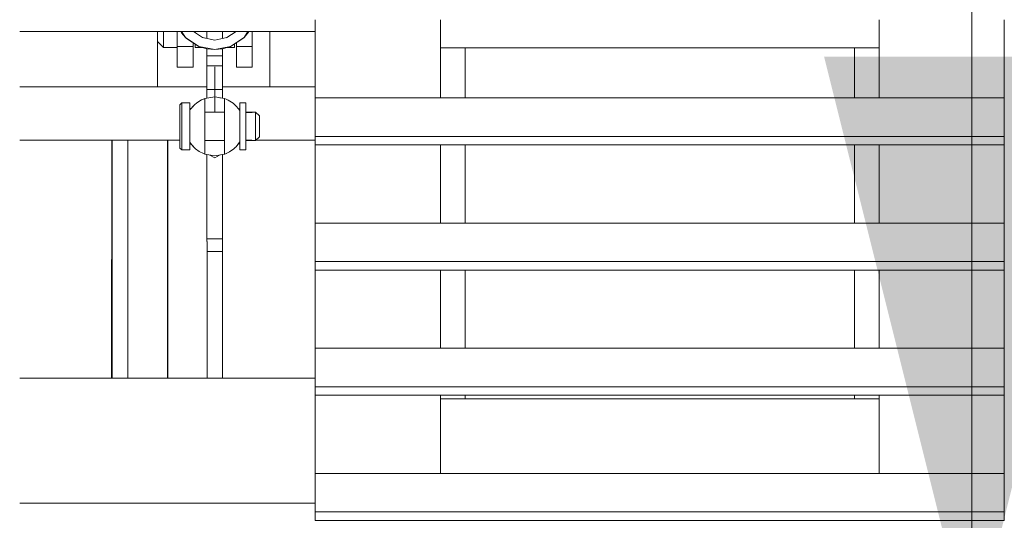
# Model space of a CAD drawing. Header units: millimetres. Extents: x 53746 to 116821, y -810352 to -765802.
# Tile 126 of 256: x 70480 to 70980, y -772998 to -772743. Entities that reach past the tile are written whole.
import ezdxf
from ezdxf.enums import TextEntityAlignment as Align

# ---------------------------------------------------------------- set-up
doc = ezdxf.new("R2010")
doc.units = ezdxf.units.MM
doc.header["$MEASUREMENT"] = 0
doc.linetypes.add('DGN Style 4', pattern=[2290.351719, 1144.460571, -572.230286, 1.430576, -572.230286])
doc.layers.add('Main Cradle Rails', color=7, linetype='Continuous', lineweight=0)
doc.layers.add('Side Cradle Tower', color=7, linetype='Continuous', lineweight=0)
doc.styles.add('Style-ENGINEERING', font='ENGINEERING.shx')
doc.styles.add('Style-ENGINEERING_0', font='ENGINEERING.shx')
doc.dimstyles.new('MetricMM', dxfattribs={"dimtxt": 3, "dimasz": 3, "dimexe": 1.5, "dimexo": 1.5, "dimgap": 1.5, "dimtad": 1, "dimdec": 0, "dimzin": 7, "dimtxsty": 'Style-ENGINEERING_0', "dimcen": 0.09, "dimclrd": 1, "dimclre": 1, "dimclrt": 7, "dimadec": 0, "dimazin": 3, "dimtfac": 1, "dimtdec": 0, "dimtofl": 0, "dimtmove": 0, "dimatfit": 3, "dimfxl": 1, "dimtzin": 7, "dimlwd": -1, "dimlwe": 0, "dimarcsym": 0})

# ---------------------------------------------------------------- blocks, each defined once
blk = doc.blocks.new('*D96')
at = {"color": 1, "linetype": 'Continuous', "lineweight": 0, "transparency": 16777216}
for p, q in [((-13131.64, 16815.24), (-14409.88, 16815.24)), ((-13671.64, 15014.7), (-14409.88, 15014.7))]:
    blk.add_line(p, q, dxfattribs=at)
at = {"color": 1, "linetype": 'Continuous', "transparency": 16777216}
blk.add_line((-14319.88, 16815.24), (-14319.88, 15014.7), dxfattribs=at)
at = {"color": 1, "linetype": 'Continuous', "lineweight": 0, "transparency": 16777216, "extrusion": (0, 0, -1)}
blk.add_solid([(14394.88, 16515.24), (14319.88, 16815.24), (14244.88, 16515.24)], dxfattribs=at)
at = {"color": 1, "linetype": 'Continuous', "lineweight": 0, "transparency": 16777216}
blk.add_solid([(-14244.88, 15314.7), (-14319.88, 15014.7), (-14394.88, 15314.7)], dxfattribs=at)
at = {"layer": 'Defpoints', "color": 7, "linetype": 'Continuous', "lineweight": 0, "transparency": 16777216}
for p in [(-12981.64, 16815.24), (-14319.88, 15914.97), (-14319.88, 15014.7), (-13521.64, 15014.7)]:
    blk.add_point(p, dxfattribs=at)
at = {"color": 7, "linetype": 'Continuous', "lineweight": 0, "transparency": 16777216, "style": 'Style-ENGINEERING'}
blk.add_text('1800', height=300, rotation=90, dxfattribs=at).set_placement((-14619.88, 15424.85), align=Align.MIDDLE_LEFT)
blk = doc.blocks.new('*U57')
at = {"layer": 'Side Cradle Tower', "color": 7, "linetype": 'Continuous', "lineweight": 0}
for p, q in [((-14589.49, 15293.7), (-14589.49, 15333.46)), ((-14366.96, 15293.7), (-14366.96, 15333.46)), ((-14303.46, 15333.46), (-14303.46, 15293.7)), ((-14802.94, 15327.42), (-14652.99, 15327.42)), ((-14732.99, 15327.42), (-14732.99, 15327.28)), ((-14722.99, 15326.87), (-14722.99, 15327.42)), ((-14722.99, 15326.88), (-14722.99, 15325.16)), ((-14722.99, 15325.16), (-14722.99, 15324.23)), ((-14713.99, 15326.88), (-14713.99, 15327.42)), ((-14710.2, 15324.34), (-14710.19, 15324.34)), ((-14710.19, 15324.34), (-14710.19, 15324.34)), ((-14707.99, 15323.9), (-14707.99, 15327.42)), ((-14697.79, 15324.34), (-14703.99, 15323.1)), ((-14699.99, 15323.9), (-14699.99, 15327.42)), ((-14697.79, 15324.34), (-14697.8, 15324.34)), ((-14697.79, 15324.34), (-14697.79, 15324.34)), ((-14693.99, 15327.42), (-14693.99, 15326.88)), ((-14675.99, 15299.3), (-14675.99, 15327.42)), ((-14732.99, 15322.3), (-14732.99, 15299.3)), ((-14722.99, 15322.02), (-14722.99, 15320.83)), ((-14722.99, 15320.83), (-14722.99, 15320.52)), ((-14722.99, 15319.84), (-14722.99, 15320.52)), ((-14722.99, 15309.3), (-14722.99, 15319.84)), ((-14714.99, 15319.84), (-14722.99, 15319.84)), ((-14714.99, 15321.8), (-14714.99, 15319.84)), ((-14714.99, 15319.84), (-14714.99, 15309.3)), ((-14703.99, 15318.3), (-14695.96, 15319.9)), ((-14699.99, 15318.69), (-14695.96, 15319.9)), ((-14695.96, 15319.9), (-14689.73, 15323.89)), ((-14692.99, 15321.8), (-14692.99, 15319.84)), ((-14692.99, 15319.84), (-14692.99, 15309.3)), ((-14684.99, 15319.84), (-14692.99, 15319.84)), ((-14684.99, 15309.3), (-14684.99, 15319.84)), ((-14589.49, 15319.09), (-14366.96, 15319.09)), ((-14576.94, 15293.7), (-14576.94, 15319.09)), ((-14379.52, 15319.09), (-14379.52, 15293.7)), ((-14707.99, 15315.07), (-14707.99, 15318.69)), ((-14699.99, 15315.07), (-14707.99, 15315.07)), ((-14703.99, 15318.3), (-14699.99, 15318.69)), ((-14699.99, 15315.07), (-14699.99, 15318.69)), ((-14589.49, 15315.9), (-14589.49, 15315.9)), ((-14366.96, 15315.9), (-14366.96, 15315.9)), ((-14722.99, 15309.3), (-14714.99, 15309.3)), ((-14707.99, 15310.07), (-14707.99, 15310.45)), ((-14707.99, 15308.58), (-14707.99, 15310.07)), ((-14699.99, 15310.07), (-14707.99, 15310.07)), ((-14699.99, 15310.07), (-14699.99, 15310.45)), ((-14684.99, 15309.3), (-14692.99, 15309.3)), ((-14699.99, 15297.95), (-14699.99, 15304.33)), ((-14802.94, 15299.3), (-14732.99, 15299.3)), ((-14732.99, 15299.3), (-14707.99, 15299.3)), ((-14699.99, 15299.3), (-14675.99, 15299.3)), ((-14675.99, 15299.3), (-14652.99, 15299.3)), ((-14707.99, 15293.62), (-14707.99, 15297.95)), ((-14699.99, 15297.95), (-14707.99, 15297.95)), ((-14699.99, 15293.62), (-14699.99, 15297.95)), ((-14653.05, 15293.7), (-14303.46, 15293.7)), ((-14716.7, 15287.97), (-14715.78, 15288.5)), ((-14692.22, 15288.51), (-14691.29, 15287.97)), ((-14653.05, 15269.92), (-14653.05, 15274.15)), ((-14653.05, 15274.15), (-14303.46, 15274.15)), ((-14303.46, 15269.92), (-14303.46, 15274.15)), ((-14802.94, 15272.3), (-14721.7, 15272.3)), ((-14756.27, 15272.3), (-14756.39, 15151.47)), ((-14755.99, 15272.3), (-14755.98, 15151.47)), ((-14748.15, 15272.3), (-14748.14, 15151.47)), ((-14748.03, 15272.3), (-14748.03, 15151.47)), ((-14715.86, 15270.16), (-14716.7, 15270.64)), ((-14715.86, 15270.15), (-14716.7, 15270.63)), ((-14691.29, 15270.63), (-14692.26, 15270.08)), ((-14691.29, 15270.64), (-14692.25, 15270.09)), ((-14683.05, 15272.3), (-14653.05, 15272.3)), ((-14653.05, 15269.92), (-14303.46, 15269.92)), ((-14589.49, 15230.16), (-14589.49, 15269.92)), ((-14576.94, 15230.16), (-14576.94, 15269.92)), ((-14366.96, 15230.16), (-14366.96, 15269.92)), ((-14303.46, 15269.92), (-14303.46, 15230.16)), ((-14704, 15263.3), (-14706.47, 15264.73)), ((-14703.99, 15263.31), (-14706.46, 15264.73)), ((-14701.53, 15264.73), (-14703.99, 15263.31)), ((-14701.51, 15264.73), (-14703.99, 15263.3)), ((-14699.98, 15151.47), (-14699.99, 15264.99)), ((-14703.99, 15263.3), (-14704, 15263.3)), ((-14703.99, 15263.31), (-14703.99, 15263.3)), ((-14589.49, 15244.13), (-14589.49, 15244.13)), ((-14366.96, 15244.13), (-14366.96, 15244.13)), ((-14653.05, 15230.16), (-14303.46, 15230.16)), ((-14707.99, 15222.2), (-14699.99, 15222.2)), ((-14707.87, 15151.47), (-14707.87, 15220.82)), ((-14653.05, 15206.37), (-14653.05, 15210.61)), ((-14653.05, 15210.61), (-14303.46, 15210.61)), ((-14303.46, 15206.37), (-14303.46, 15210.61)), ((-14653.05, 15206.37), (-14303.46, 15206.37)), ((-14589.49, 15166.61), (-14589.49, 15206.37)), ((-14576.94, 15166.61), (-14576.94, 15206.37)), ((-14366.96, 15166.61), (-14366.96, 15206.37)), ((-14303.46, 15206.37), (-14303.46, 15166.61)), ((-14653.05, 15166.61), (-14303.46, 15166.61)), ((-14802.94, 15151.47), (-14653.05, 15151.47)), ((-14653.05, 15142.83), (-14653.05, 15147.07)), ((-14653.05, 15147.07), (-14303.46, 15147.07)), ((-14303.46, 15142.83), (-14303.46, 15147.07)), ((-14653.05, 15142.83), (-14303.46, 15142.83)), ((-14589.49, 15103.07), (-14589.49, 15142.83)), ((-14589.49, 15140.92), (-14366.96, 15140.92)), ((-14576.94, 15140.92), (-14576.94, 15142.83)), ((-14379.52, 15142.83), (-14379.52, 15140.92)), ((-14366.96, 15103.07), (-14366.96, 15142.83)), ((-14303.46, 15142.83), (-14303.46, 15103.07)), ((-14653.05, 15103.07), (-14303.46, 15103.07)), ((-14802.94, 15087.97), (-14653.05, 15087.97)), ((-14653.05, 15079.28), (-14653.05, 15083.52)), ((-14653.05, 15083.52), (-14303.46, 15083.52)), ((-14653.05, 15079.28), (-14303.46, 15079.28)), ((-14303.46, 15079.28), (-14303.46, 15083.52))]:
    blk.add_line(p, q, dxfattribs=at)
at = {"layer": 'Side Cradle Tower', "color": 7, "linetype": 'DGN Style 4', "lineweight": 0}
for p, q in [((-14703.99, 15286.56), (-14703.99, 15309.54)), ((-14703.99, 15294.31), (-14708.99, 15293.45)), ((-14714.58, 15289.89), (-14714.31, 15290.19)), ((-14708.99, 15287.05), (-14708.99, 15293.45)), ((-14698.99, 15293.45), (-14698.99, 15287.05)), ((-14698.27, 15293.14), (-14697.19, 15292.67)), ((-14694.7, 15291.08), (-14693.42, 15289.88)), ((-14692.88, 15289.38), (-14693.42, 15289.88)), ((-14693.41, 15289.88), (-14693.42, 15289.88)), ((-14693.39, 15289.91), (-14693.38, 15289.91)), ((-14691.29, 15291.31), (-14688.29, 15291.31)), ((-14721.7, 15287.08), (-14721.7, 15283.52)), ((-14716.22, 15287.99), (-14716.7, 15287.28)), ((-14716.7, 15287.28), (-14716.69, 15287.29)), ((-14698.99, 15286.55), (-14708.99, 15286.56)), ((-14691.3, 15287.3), (-14691.29, 15287.28)), ((-14691.29, 15287.28), (-14691.3, 15287.29)), ((-14688.29, 15286.55), (-14684.67, 15286.55)), ((-14684.81, 15286.48), (-14684.67, 15286.52)), ((-14684.67, 15286.55), (-14684.52, 15286.55)), ((-14683.29, 15274.18), (-14683.29, 15276.53)), ((-14727.95, 15272.3), (-14727.9, 15151.47)), ((-14727.93, 15272.3), (-14727.83, 15151.47)), ((-14727.71, 15151.47), (-14727.71, 15272.3)), ((-14716.7, 15271.33), (-14716.7, 15271.57)), ((-14716.69, 15271.32), (-14716.7, 15271.33)), ((-14716.7, 15271.33), (-14716.69, 15271.32)), ((-14708.99, 15272.06), (-14698.99, 15272.06)), ((-14691.37, 15271.2), (-14691.29, 15271.33)), ((-14691.29, 15271.33), (-14691.3, 15271.32)), ((-14691.29, 15271.57), (-14691.29, 15271.33)), ((-14691.29, 15271.33), (-14691.29, 15271.32)), ((-14684.52, 15272.06), (-14688.29, 15272.06)), ((-14684.52, 15272.06), (-14684.52, 15272.06)), ((-14684.52, 15272.06), (-14684.52, 15272.06)), ((-14714.6, 15268.7), (-14714.6, 15268.7)), ((-14713.71, 15267.88), (-14714.55, 15268.74)), ((-14709.72, 15265.48), (-14711.89, 15266.56)), ((-14709.71, 15265.48), (-14709.72, 15265.48)), ((-14709.34, 15265.29), (-14708.99, 15265.16)), ((-14708.99, 15265.16), (-14709.02, 15265.17)), ((-14703.99, 15264.31), (-14698.99, 15265.16)), ((-14698.27, 15265.48), (-14698.83, 15265.22)), ((-14693.4, 15268.71), (-14694.26, 15267.89)), ((-14691.29, 15267.31), (-14688.29, 15267.31))]:
    blk.add_line(p, q, dxfattribs=at)
at = {"layer": 'Side Cradle Tower', "color": 7, "linetype": 'Continuous', "lineweight": 0, "flags": 128}
for points in [[(-14652.99, 15293.7), (-14652.99, 15321.15), (-14652.99, 15333.46)], [(-14722.99, 15319.3), (-14729.99, 15319.3), (-14732.99, 15322.3), (-14732.99, 15323.6), (-14732.99, 15327.28)], [(-14729.99, 15327.42), (-14729.99, 15325.16), (-14729.99, 15320.83), (-14729.99, 15319.3)], [(-14722.99, 15322.02), (-14722.99, 15322.96), (-14722.99, 15324.23)], [(-14721.23, 15327.42), (-14720.85, 15326.78), (-14718.84, 15324.46)], [(-14720.82, 15327.42), (-14718.84, 15324.46), (-14712.03, 15319.9), (-14703.99, 15318.3)], [(-14718.84, 15324.46), (-14718.26, 15323.89), (-14712.03, 15319.9)], [(-14710.19, 15324.34), (-14710.19, 15324.34), (-14714.8, 15327.42)], [(-14709.84, 15324.27), (-14710.17, 15324.39), (-14710.42, 15324.49)], [(-14703.99, 15323.1), (-14710.19, 15324.34), (-14710.19, 15324.34)], [(-14698.27, 15324.24), (-14697.82, 15324.41), (-14697.44, 15324.58)], [(-14693.19, 15327.42), (-14697.79, 15324.34), (-14697.79, 15324.34)], [(-14695.96, 15319.9), (-14689.14, 15324.46), (-14687.17, 15327.42)], [(-14689.73, 15323.89), (-14689.73, 15323.89), (-14689.14, 15324.46)], [(-14689.14, 15324.46), (-14686.94, 15327.05), (-14686.73, 15327.42)], [(-14684.99, 15319.84), (-14684.99, 15322.96), (-14684.99, 15327.42)], [(-14710.04, 15319.3), (-14713.99, 15319.3), (-14713.99, 15320.83), (-14713.99, 15321.16)], [(-14712.03, 15319.9), (-14707.99, 15318.69), (-14703.99, 15318.3)], [(-14693.99, 15321.16), (-14693.99, 15320.83), (-14693.99, 15319.3), (-14697.95, 15319.3)], [(-14707.99, 15310.45), (-14707.99, 15311.54), (-14707.99, 15313.16), (-14707.99, 15315.07)], [(-14699.99, 15310.45), (-14699.99, 15311.54), (-14699.99, 15313.16), (-14699.99, 15315.07)], [(-14699.99, 15304.33), (-14699.99, 15308.58), (-14699.99, 15310.07)], [(-14707.99, 15297.95), (-14707.99, 15304.33), (-14707.99, 15308.58)], [(-14701.32, 15293.85), (-14701.33, 15293.85), (-14701.33, 15293.85)], [(-14653.05, 15274.15), (-14653.05, 15293.7), (-14653.05, 15293.7)], [(-14303.46, 15274.15), (-14303.46, 15293.7), (-14303.46, 15293.7)], [(-14652.99, 15230.16), (-14652.99, 15235.54), (-14652.99, 15256.18), (-14652.99, 15269.92)], [(-14379.52, 15269.92), (-14379.52, 15253.88), (-14379.52, 15230.16)], [(-14707.99, 15220.82), (-14707.99, 15222.2), (-14707.99, 15264.99)], [(-14699.99, 15215.71), (-14699.99, 15222.2), (-14699.99, 15264.99)], [(-14653.05, 15210.61), (-14653.05, 15230.16), (-14653.05, 15230.16)], [(-14303.46, 15210.61), (-14303.46, 15230.16), (-14303.46, 15230.16)], [(-14707.87, 15220.8), (-14707.87, 15220.82), (-14707.99, 15220.82)], [(-14699.99, 15215.71), (-14699.99, 15215.71), (-14703.63, 15215.72), (-14707.87, 15215.72)], [(-14652.99, 15166.61), (-14652.99, 15170.56), (-14652.99, 15192.73), (-14652.99, 15206.37)], [(-14379.52, 15206.37), (-14379.52, 15203.91), (-14379.52, 15166.61)], [(-14653.05, 15147.07), (-14653.05, 15166.61), (-14653.05, 15166.61)], [(-14303.46, 15147.07), (-14303.46, 15166.61), (-14303.46, 15166.61)], [(-14652.99, 15103.07), (-14652.99, 15107.11), (-14652.99, 15127.75), (-14652.99, 15142.83)], [(-14653.05, 15083.52), (-14653.05, 15103.07), (-14653.05, 15103.07)], [(-14303.46, 15083.52), (-14303.46, 15103.07), (-14303.46, 15103.07)]]:
    blk.add_lwpolyline(points, dxfattribs=at)
at = {"layer": 'Side Cradle Tower', "color": 7, "linetype": 'DGN Style 4', "lineweight": 0, "flags": 128}
for points in [[(-14703.99, 15294.31), (-14698.99, 15293.45), (-14698.25, 15293.16), (-14697.19, 15292.67), (-14694.7, 15291.08), (-14694.7, 15291.08)], [(-14721.7, 15287.08), (-14721.7, 15289.47), (-14721.7, 15290.31), (-14720.7, 15291.31), (-14716.7, 15291.31), (-14716.7, 15290.39), (-14716.7, 15287.79), (-14716.7, 15287.28)], [(-14720.7, 15267.31), (-14720.7, 15268.22), (-14720.7, 15270.82), (-14720.7, 15274.71), (-14720.7, 15279.31), (-14720.7, 15283.9), (-14720.7, 15287.79), (-14720.7, 15290.39), (-14720.7, 15291.31)], [(-14714.58, 15289.89), (-14714.58, 15289.89), (-14716.22, 15287.99), (-14716.69, 15287.29), (-14716.69, 15287.29)], [(-14714.6, 15289.91), (-14714.6, 15289.91), (-14715.1, 15289.28)], [(-14714.31, 15290.19), (-14714.6, 15289.91), (-14714.6, 15289.91)], [(-14708.99, 15293.45), (-14709.72, 15293.14), (-14710.75, 15292.7), (-14713.07, 15291.25), (-14714.31, 15290.19), (-14714.31, 15290.19)], [(-14709.87, 15293.07), (-14709.73, 15293.16), (-14708.99, 15293.45), (-14708.99, 15293.45)], [(-14698.99, 15293.45), (-14698.27, 15293.14), (-14698.27, 15293.14)], [(-14694.7, 15291.08), (-14693.39, 15289.91), (-14693.2, 15289.68)], [(-14692.88, 15289.38), (-14691.29, 15287.28), (-14691.29, 15287.05), (-14691.29, 15279.31), (-14691.29, 15271.57)], [(-14691.29, 15291.31), (-14691.29, 15290.39), (-14691.29, 15287.79), (-14691.29, 15287.28)], [(-14688.29, 15291.31), (-14688.29, 15290.39), (-14688.29, 15287.79), (-14688.29, 15283.9), (-14688.29, 15279.31)], [(-14716.7, 15287.28), (-14716.7, 15287.05), (-14716.7, 15279.31), (-14716.7, 15271.57)], [(-14708.99, 15287.05), (-14708.99, 15279.31), (-14708.99, 15271.57), (-14708.99, 15265.16)], [(-14698.83, 15265.22), (-14698.83, 15265.22), (-14698.99, 15265.16), (-14698.99, 15271.57), (-14698.99, 15279.31), (-14698.99, 15287.05)], [(-14688.29, 15286.5), (-14688.16, 15286.47), (-14687.98, 15286.43), (-14687.93, 15286.42), (-14687.71, 15286.38), (-14687.45, 15286.34), (-14687.28, 15286.32), (-14687.12, 15286.3), (-14686.8, 15286.28), (-14686.52, 15286.28), (-14686.45, 15286.27), (-14686.14, 15286.28), (-14685.79, 15286.31), (-14685.75, 15286.32), (-14685.53, 15286.34), (-14685.23, 15286.39), (-14685.11, 15286.42), (-14685.02, 15286.43), (-14684.81, 15286.48), (-14684.67, 15286.52), (-14684.66, 15286.52), (-14684.56, 15286.54), (-14684.52, 15286.56), (-14683.29, 15286.56), (-14681.29, 15284.56), (-14681.29, 15284.16), (-14681.29, 15283.02), (-14681.29, 15281.32), (-14681.29, 15279.31), (-14681.29, 15277.3), (-14681.29, 15275.59), (-14681.29, 15274.46), (-14681.29, 15274.06), (-14683.29, 15272.06), (-14684.52, 15272.06), (-14684.52, 15272.06)], [(-14684.81, 15286.48), (-14685.02, 15286.43), (-14685.11, 15286.42), (-14685.23, 15286.39), (-14685.53, 15286.34), (-14685.75, 15286.32), (-14685.79, 15286.31), (-14686.14, 15286.28), (-14686.45, 15286.27), (-14686.52, 15286.28), (-14686.8, 15286.28), (-14687.12, 15286.3), (-14687.28, 15286.32), (-14687.45, 15286.34), (-14687.71, 15286.38), (-14687.93, 15286.42), (-14687.98, 15286.43), (-14688.16, 15286.47), (-14688.29, 15286.5)], [(-14684.56, 15286.54), (-14684.66, 15286.52), (-14684.67, 15286.52)], [(-14684.56, 15286.54), (-14684.56, 15286.54), (-14684.52, 15286.56), (-14684.52, 15286.55)], [(-14683.29, 15286.56), (-14683.29, 15286), (-14683.29, 15284.43), (-14683.29, 15282.08), (-14683.29, 15279.31), (-14683.29, 15276.53)], [(-14716.7, 15271.33), (-14716.7, 15270.82), (-14716.7, 15268.22), (-14716.7, 15267.31), (-14720.7, 15267.31), (-14721.7, 15268.31), (-14721.7, 15269.14), (-14721.7, 15271.53), (-14721.7, 15275.1), (-14721.7, 15279.31), (-14721.7, 15283.52)], [(-14688.29, 15279.31), (-14688.29, 15274.71), (-14688.29, 15270.82), (-14688.29, 15268.22), (-14688.29, 15267.31), (-14688.29, 15267.31)], [(-14683.29, 15274.18), (-14683.29, 15272.61), (-14683.29, 15272.06)], [(-14714.56, 15268.75), (-14714.55, 15268.74), (-14715.69, 15269.91), (-14716.7, 15271.33)], [(-14713.71, 15267.88), (-14714.6, 15268.7), (-14715.02, 15269.22)], [(-14691.37, 15271.2), (-14691.37, 15271.2), (-14693.14, 15268.95), (-14693.4, 15268.71), (-14693.39, 15268.71)], [(-14691.37, 15271.2), (-14691.3, 15271.32), (-14691.3, 15271.32)], [(-14691.29, 15271.33), (-14691.29, 15270.82), (-14691.29, 15268.22), (-14691.29, 15267.31), (-14691.29, 15267.31)], [(-14684.52, 15272.06), (-14684.52, 15272.06), (-14684.53, 15272.06), (-14684.59, 15272.08), (-14684.67, 15272.1), (-14684.69, 15272.1), (-14684.87, 15272.15), (-14685.05, 15272.19), (-14685.11, 15272.2), (-14685.33, 15272.24), (-14685.59, 15272.28), (-14685.75, 15272.29), (-14685.92, 15272.31), (-14686.23, 15272.33), (-14686.52, 15272.34), (-14686.58, 15272.34), (-14686.89, 15272.33), (-14687.24, 15272.3), (-14687.28, 15272.29), (-14687.5, 15272.27), (-14687.8, 15272.22), (-14687.93, 15272.2), (-14688.01, 15272.18), (-14688.22, 15272.13), (-14688.29, 15272.11)], [(-14684.52, 15272.06), (-14684.53, 15272.06), (-14684.59, 15272.08), (-14684.67, 15272.1), (-14684.69, 15272.1), (-14684.87, 15272.15), (-14685.05, 15272.19), (-14685.11, 15272.2), (-14685.33, 15272.24), (-14685.59, 15272.28), (-14685.75, 15272.29), (-14685.92, 15272.31), (-14686.23, 15272.33), (-14686.52, 15272.34), (-14686.58, 15272.34), (-14686.89, 15272.33), (-14687.24, 15272.3), (-14687.28, 15272.29), (-14687.5, 15272.27), (-14687.8, 15272.22), (-14687.93, 15272.2), (-14688.01, 15272.18), (-14688.22, 15272.13), (-14688.29, 15272.11)], [(-14684.52, 15272.06), (-14684.52, 15272.06), (-14684.52, 15272.06), (-14684.52, 15272.06)], [(-14711.89, 15266.55), (-14711.89, 15266.56), (-14713.71, 15267.88), (-14713.71, 15267.88)], [(-14709.39, 15265.32), (-14709.73, 15265.45), (-14711.89, 15266.55)], [(-14709.72, 15265.48), (-14709.72, 15265.48), (-14709.34, 15265.29)], [(-14703.99, 15264.31), (-14708.99, 15265.16), (-14709, 15265.17)], [(-14698.04, 15265.59), (-14698.25, 15265.45), (-14698.83, 15265.22)], [(-14698.27, 15265.48), (-14698.27, 15265.48), (-14696.55, 15266.29), (-14694.26, 15267.89), (-14694.26, 15267.89)], [(-14694.26, 15267.89), (-14693.39, 15268.7), (-14693.39, 15268.7)], [(-14693.32, 15268.78), (-14693.39, 15268.7), (-14693.39, 15268.7)]]:
    blk.add_lwpolyline(points, dxfattribs=at)
at = {"color": 1, "linetype": 'Continuous'}
dim = blk.add_linear_dim(base=(-14319.88, 15014.7), p1=(-12981.64, 16815.24), p2=(-13521.64, 15014.7), angle=270, text='\\FSTANDARD;1800', dimstyle='MetricMM', override={"dimtxt": 300, "dimasz": 300, "dimexe": 90, "dimexo": 150, "dimgap": 150}, dxfattribs=at)
dim.commit()
dim.dimension.update_dxf_attribs({"geometry": '*D96', "text_midpoint": (-14319.88, 15914.97)})

msp = doc.modelspace()

# ---------------------------------------------------------------- block references
at = {"layer": 'Main Cradle Rails', "color": 7, "linetype": 'Continuous', "lineweight": 0}
msp.add_blockref('*U57', (85283.05, -788076.95), dxfattribs=at)

doc.saveas('drawing.dxf')
